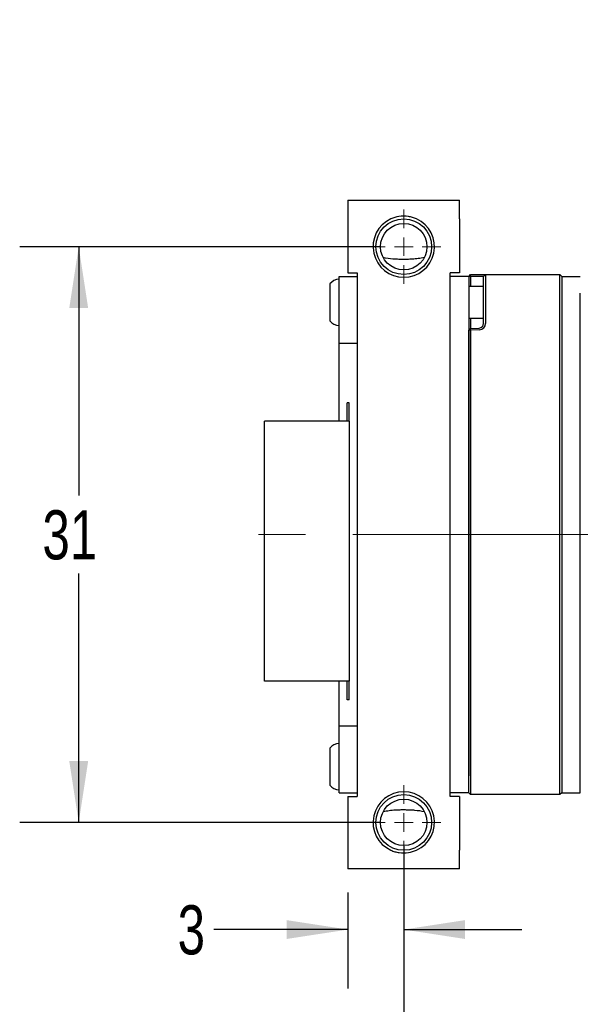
# Paper-space layout 'RJ45 body' of a CAD drawing. Header units: millimetres. Extents: x 5 to 274, y 4 to 211.
# Tile 3 of 21: x 97 to 128, y 36 to 89. Entities that reach past the tile are written whole.
import ezdxf

# ---------------------------------------------------------------- set-up
doc = ezdxf.new("R2010")
doc.units = ezdxf.units.MM
doc.linetypes.add('CENTERX2', pattern=[20.32, 12.7, -2.54, 2.54, -2.54])
doc.layers.add('DIMENSIONS', color=8, linetype='Continuous')
doc.styles.add('SLDTEXTSTYLE0', font='TXT', dxfattribs={"width": 0.75})
doc.styles.add('SLDTEXTSTYLE3', font='TXT', dxfattribs={"width": 0.675})
doc.dimstyles.new('SLDDIMSTYLE1', dxfattribs={"dimtxt": 2.645833, "dimasz": 3.302, "dimexe": 0, "dimexo": 0.0625, "dimgap": 0.661458, "dimtad": 0, "dimtih": 1, "dimtoh": 1, "dimdec": 0, "dimrnd": 1e-09, "dimzin": 12, "dimdsep": 46, "dimtxsty": 'SLDTEXTSTYLE0', "dimsah": 1, "dimcen": 0.09, "dimadec": 0, "dimazin": 3, "dimtfac": 1, "dimtdec": 0, "dimtofl": 0, "dimtmove": 0, "dimatfit": 3, "dimfxl": 0, "dimfrac": 2, "dimtolj": 1, "dimtzin": 12, "dimarcsym": 0})
doc.dimstyles.new('SLDDIMSTYLE11', dxfattribs={"dimtxt": 2.645833, "dimasz": 3.302, "dimexe": 0, "dimexo": 0.0625, "dimgap": 0.661458, "dimtad": 0, "dimtih": 1, "dimtoh": 1, "dimdec": 0, "dimrnd": 1e-09, "dimzin": 12, "dimdsep": 46, "dimtxsty": 'SLDTEXTSTYLE0', "dimsah": 1, "dimcen": 0.09, "dimadec": 0, "dimazin": 3, "dimtol": 1, "dimtp": 0.5, "dimtm": 0.5, "dimtfac": 1, "dimtdec": 1, "dimtmove": 0, "dimatfit": 0, "dimfxl": 0, "dimfrac": 2, "dimtolj": 1, "dimarcsym": 0})
doc.dimstyles.new('SLDDIMSTYLE8', dxfattribs={"dimtxt": 2.645833, "dimasz": 3.302, "dimexe": 0, "dimexo": 0.0625, "dimgap": 0.661458, "dimtad": 0, "dimtih": 1, "dimtoh": 1, "dimdec": 0, "dimrnd": 1e-09, "dimzin": 12, "dimdsep": 46, "dimtxsty": 'SLDTEXTSTYLE0', "dimsah": 1, "dimcen": 0.09, "dimadec": 0, "dimazin": 3, "dimtfac": 1, "dimtdec": 0, "dimtmove": 0, "dimatfit": 0, "dimfxl": 0, "dimfrac": 2, "dimtolj": 1, "dimtzin": 12, "dimarcsym": 0})
doc.dimstyles.new('SLDDIMSTYLE9', dxfattribs={"dimtxt": 2.645833, "dimasz": 3.302, "dimexe": 0, "dimexo": 0.0625, "dimgap": 0.661458, "dimtad": 0, "dimtih": 1, "dimtoh": 1, "dimdec": 6, "dimrnd": 1e-09, "dimzin": 12, "dimdsep": 46, "dimtxsty": 'SLDTEXTSTYLE0', "dimsah": 1, "dimcen": 0, "dimadec": 0, "dimazin": 3, "dimtfac": 1, "dimtofl": 0, "dimtmove": 0, "dimatfit": 3, "dimfxl": 0, "dimfrac": 2, "dimtolj": 1, "dimtzin": 12, "dimarcsym": 0})

# ---------------------------------------------------------------- blocks, each defined once
blk = doc.blocks.new('SW_SYMBOL_HOLE_DEPTH')
at = {"layer": 'DIMENSIONS', "color": 0}
for p, q in [((0, 875), (800, 875)), ((400, 875), (400, 75)), ((100, 555), (400, 75)), ((700, 555), (400, 75))]:
    blk.add_line(p, q, dxfattribs=at)
blk = doc.blocks.new('_D_21')
at = {"layer": 'DIMENSIONS'}
for p, q in [((117.549, 105.606), (110.921, 94.125)), ((110.921, 94.125), (117.271, 94.125))]:
    blk.add_line(p, q, dxfattribs=at)
blk.add_solid([(117.549, 105.606), (115.458, 103), (116.338, 102.492)], dxfattribs=at)
at = {"layer": 'DIMENSIONS', "xscale": 0.003379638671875, "yscale": 0.003379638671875, "zscale": 0.003379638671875}
blk.add_blockref('SW_SYMBOL_HOLE_DEPTH', (136.007, 92.39), dxfattribs=at)
at = {"layer": 'DIMENSIONS', "attachment_point": 1}
for s, insert, char_height, style in [('4X M2 - 6H', (117.271, 95.434), 2.6458, 'SLDTEXTSTYLE3'), ('3', (140.783, 95.434), 2.646, 'SLDTEXTSTYLE0'), ('MIN', (143.713, 95.434), 2.6458, 'SLDTEXTSTYLE0')]:
    blk.add_mtext(s, dxfattribs=dict(at, insert=insert, char_height=char_height, style=style))
blk = doc.blocks.new('_D_28')
at = {"layer": 'DIMENSIONS'}
for p, q in [((116.779, 76.865), (97.385, 76.865)), ((100.56, 76.865), (100.56, 63.467)), ((100.56, 45.865), (100.56, 59.263)), ((116.779, 45.865), (97.385, 45.865))]:
    blk.add_line(p, q, dxfattribs=at)
for points in [[(100.56, 76.865), (100.052, 73.563), (101.068, 73.563)], [(100.56, 45.865), (101.068, 49.167), (100.052, 49.167)]]:
    blk.add_solid(points, dxfattribs=at)
at = {"layer": 'DIMENSIONS', "insert": (98.605, 62.674), "char_height": 2.6458, "attachment_point": 1, "style": 'SLDTEXTSTYLE0'}
blk.add_mtext('31', dxfattribs=at)
blk = doc.blocks.new('_D_30')
at = {"layer": 'DIMENSIONS'}
for p, q in [((118.049, 44.595), (118.049, 36.921)), ((115.049, 42.095), (115.049, 36.921)), ((115.049, 40.096), (107.837, 40.096)), ((118.049, 40.096), (124.399, 40.096))]:
    blk.add_line(p, q, dxfattribs=at)
for points in [[(115.049, 40.096), (111.747, 40.604), (111.747, 39.588)], [(118.049, 40.096), (121.351, 39.588), (121.351, 40.604)]]:
    blk.add_solid(points, dxfattribs=at)
at = {"layer": 'DIMENSIONS', "insert": (105.882, 41.405), "char_height": 2.646, "attachment_point": 1, "style": 'SLDTEXTSTYLE0'}
blk.add_mtext('3', dxfattribs=at)
blk = doc.blocks.new('_D_31')
at = {"layer": 'DIMENSIONS'}
for p, q in [((130.049, 60.095), (130.049, 30.19)), ((118.049, 44.595), (118.049, 30.19)), ((118.049, 33.365), (111.699, 33.365)), ((130.049, 33.365), (136.399, 33.365))]:
    blk.add_line(p, q, dxfattribs=at)
for points in [[(118.049, 33.365), (114.747, 33.873), (114.747, 32.857)], [(130.049, 33.365), (133.351, 32.857), (133.351, 33.873)]]:
    blk.add_solid(points, dxfattribs=at)
at = {"layer": 'DIMENSIONS', "char_height": 2.6458, "attachment_point": 1, "style": 'SLDTEXTSTYLE0'}
for s, insert in [('12', (118.684, 34.674)), ('±0.5', (122.594, 34.674))]:
    blk.add_mtext(s, dxfattribs=dict(at, insert=insert))
blk = doc.blocks.new('SW_CENTERMARKSYMBOL_22')
at = {"color": 0, "linetype": 'Continuous', "lineweight": 18}
for p, q in [((0, 1), (0, 2)), ((-1, 0), (-2, 0)), ((0, 0), (-0.5, 0)), ((0, 0), (0, 0.5)), ((0, 0), (0, -0.5)), ((0, 0), (0.5, 0)), ((1, 0), (2, 0)), ((0, -1), (0, -2))]:
    blk.add_line(p, q, dxfattribs=at)
blk = doc.blocks.new('SW_CENTERMARKSYMBOL_23')
at = {"color": 0, "linetype": 'Continuous', "lineweight": 18}
for p, q in [((0, 1), (0, 2)), ((-1, 0), (-2, 0)), ((0, 0), (-0.5, 0)), ((0, 0), (0, 0.5)), ((0, 0), (0, -0.5)), ((0, 0), (0.5, 0)), ((1, 0), (2, 0)), ((0, -1), (0, -2))]:
    blk.add_line(p, q, dxfattribs=at)

psp = doc.layouts.new('RJ45 body')

# ---------------------------------------------------------------- linework, layer by layer
at = {"color": 7, "linetype": 'Continuous', "lineweight": 25}
for p, q in [((115.0491738, 79.3654231), (121.0491738, 79.3654231)), ((115.0491738, 79.3654231), (115.0491738, 78.3654231)), ((121.0491738, 78.3654231), (121.0491738, 79.3654231)), ((115.0491738, 78.3654231), (115.0491738, 75.4654231)), ((121.0491738, 78.3654231), (121.0491738, 75.4654231)), ((115.0491738, 75.4654231), (115.5491738, 75.4654231)), ((115.5491738, 75.4654231), (115.5491738, 47.2654231)), ((121.0491738, 75.4654231), (120.5491738, 75.4654231)), ((120.5491738, 47.2654231), (120.5491738, 75.4654231)), ((121.5491738, 75.2654231), (121.6491738, 75.3654231)), ((121.6491129, 75.2654231), (121.6491738, 75.3654231)), ((121.6491738, 75.3654231), (122.1113886, 75.3654231)), ((122.1113886, 75.3654231), (122.4491738, 75.3654231)), ((122.4491738, 75.3654231), (122.3491738, 75.2654231)), ((122.4491738, 75.3654231), (122.4491738, 74.3654231)), ((122.4491738, 75.3654231), (126.4491738, 75.3654231)), ((126.4491738, 74.3654231), (126.4491738, 75.3654231)), ((126.4491738, 75.3654231), (126.5491738, 75.2654231)), ((114.0701738, 74.8654231), (114.0701738, 72.8654231)), ((114.5701738, 75.2654231), (115.5491738, 75.2654231)), ((114.5701738, 74.2654231), (114.5701738, 75.2654231)), ((121.5491738, 75.2654231), (120.5491738, 75.2654231)), ((121.6491129, 75.2654231), (121.5491738, 75.2654231)), ((121.5491738, 75.2654231), (121.5491738, 74.3654231)), ((121.6491129, 75.2654231), (121.6491129, 74.7154231)), ((122.1078987, 75.2654231), (121.6491129, 75.2654231)), ((122.3491738, 75.2654231), (122.1078987, 75.2654231)), ((122.3491738, 74.3654231), (122.3491738, 75.2654231)), ((126.5491738, 75.2654231), (126.5491738, 74.3654231)), ((126.5491738, 75.2654231), (127.5491738, 75.2654231)), ((114.5701738, 72.6654231), (114.5701738, 74.2654231)), ((122.3491738, 74.7154231), (121.5491738, 74.7154231)), ((121.5491738, 74.3654231), (121.5491738, 48.3654231)), ((122.3491738, 72.7347819), (122.3491738, 74.3654231)), ((122.4491738, 74.3654231), (122.4491738, 72.7347819)), ((126.4491738, 48.3654231), (126.4491738, 74.3654231)), ((126.5491738, 74.3654231), (126.5491738, 48.3654231)), ((127.5491738, 48.3654231), (127.5491738, 74.3654231)), ((114.5701738, 71.6654231), (114.5701738, 72.6654231)), ((121.5491738, 73.0154231), (122.3491738, 73.0154231)), ((121.6491129, 73.0154231), (121.6491129, 72.468913)), ((121.6491129, 72.468913), (121.5491738, 72.3617415)), ((121.6491738, 72.3688542), (121.5491738, 72.3617415)), ((121.5491738, 48.3654231), (121.5491738, 72.3617415)), ((121.6491129, 72.468913), (122.1078987, 72.4849342)), ((121.6491738, 72.3688542), (121.6491129, 72.468913)), ((122.1113886, 72.3849951), (121.6491738, 72.3688542)), ((121.6491738, 72.3688542), (121.6491738, 48.3654231)), ((114.5701738, 71.6654231), (115.5491738, 71.6654231)), ((114.5701738, 70.6654231), (114.5701738, 71.6654231)), ((114.5701738, 67.4654231), (114.5701738, 70.6654231)), ((115.1211738, 68.4654231), (114.9981738, 68.4654231)), ((114.9981738, 67.4654231), (114.9981738, 68.4654231)), ((115.1211738, 67.4654231), (115.1211738, 68.4654231)), ((111.5596738, 67.4654231), (110.5596738, 67.4654231)), ((110.5596738, 53.4654231), (110.5596738, 67.4654231)), ((115.1211738, 67.4654231), (111.5596738, 67.4654231)), ((115.1211738, 67.4654231), (115.1211738, 53.4654231)), ((111.5596738, 53.4654231), (110.5596738, 53.4654231)), ((115.1211738, 53.4654231), (111.5596738, 53.4654231)), ((114.5701738, 52.0654231), (114.5701738, 53.4654231)), ((114.9981738, 52.4654231), (114.9981738, 53.4654231)), ((115.1211738, 52.4654231), (115.1211738, 53.4654231)), ((114.5701738, 51.0654231), (114.5701738, 52.0654231)), ((115.1211738, 52.4654231), (114.9981738, 52.4654231)), ((114.5701738, 51.0654231), (115.5491738, 51.0654231)), ((114.5701738, 50.0654231), (114.5701738, 51.0654231)), ((114.0701738, 49.8654231), (114.0701738, 47.8654231)), ((114.5701738, 48.4654231), (114.5701738, 50.0654231)), ((114.5701738, 47.4654231), (114.5701738, 48.4654231)), ((121.5491738, 47.4654231), (121.5491738, 48.3654231)), ((121.6491738, 48.3654231), (121.6491738, 47.3654231)), ((126.4491738, 47.3654231), (126.4491738, 48.3654231)), ((126.5491738, 48.3654231), (126.5491738, 47.4654231)), ((127.5491738, 47.4654231), (127.5491738, 48.3654231)), ((114.5701738, 47.4654231), (115.5491738, 47.4654231)), ((115.0491738, 47.2654231), (115.5491738, 47.2654231)), ((115.0491738, 47.2654231), (115.0491738, 44.3654231)), ((121.5491738, 47.4654231), (120.5491738, 47.4654231)), ((121.0491738, 47.2654231), (120.5491738, 47.2654231)), ((121.0491738, 47.2654231), (121.0491738, 44.3654231)), ((121.6491738, 47.3654231), (121.5491738, 47.4654231)), ((126.4491738, 47.3654231), (121.6491738, 47.3654231)), ((126.5491738, 47.4654231), (126.4491738, 47.3654231)), ((126.5491738, 47.4654231), (127.5491738, 47.4654231)), ((115.0491738, 44.3654231), (115.0491738, 43.3654231)), ((121.0491738, 43.3654231), (121.0491738, 44.3654231)), ((121.0491738, 43.3654231), (115.0491738, 43.3654231))]:
    psp.add_line(p, q, dxfattribs=at)
at = {"color": 7, "linetype": 'CENTERX2', "lineweight": 18}
psp.add_line((148.3310226, 61.3654231), (108.6991738, 61.3654231), dxfattribs=at)
at = {"color": 7, "linetype": 'Continuous', "lineweight": 25}
for centre, radius in [((118.0491738, 76.8654231), 1.5), ((118.0491738, 76.8654231), 1.25), ((118.0491738, 45.8654231), 1.5), ((118.0491738, 45.8654231), 1.25)]:
    psp.add_circle(centre, radius, dxfattribs=at)
for centre, radius, start, end in [((118.0491738, 76.8654231), 1.65, 114.61997733, 65.38002267), ((114.6314213, 74.3679281), 0.75, 94.68417983, 138.44592252), ((114.6314213, 73.3629181), 0.75, 221.55407748, 265.31582017), ((122.0991738, 72.7347819), 0.25, 272, 0), ((122.0991738, 72.7347819), 0.35, 272, 0), ((114.6314213, 49.3679281), 0.75, 94.68417983, 138.44592252), ((114.6314213, 48.3629181), 0.75, 221.55407748, 265.31582017), ((118.0491738, 45.8654231), 1.65, 294.61997733, 245.38002267)]:
    psp.add_arc(centre, radius, start, end, dxfattribs=at)
for points, knots in [([(118.7365602, 78.3654231), (118.6664763, 78.3933801), (118.5246862, 78.4499413), (118.2081801, 78.510024), (117.8052552, 78.5185132), (117.5031135, 78.4142104), (117.3617875, 78.3654231)], [0, 0, 0, 0, 0.1601237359, 0.3239543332, 0.6837814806, 1, 1, 1, 1]), ([(119.1507051, 76.2745519), (119.0457601, 76.2554298), (118.8359672, 76.2172034), (118.5339372, 76.1909363), (118.2475497, 76.1790131), (117.9800051, 76.1771513), (117.7159044, 76.1835601), (117.3669598, 76.2035933), (117.117023, 76.2458886), (116.9476425, 76.2745519)], [0, 0, 0, 0, 0.1503029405, 0.3004667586, 0.4151542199, 0.529489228, 0.6439083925, 0.7586792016, 1, 1, 1, 1]), ([(116.9476425, 46.4562943), (117.0525875, 46.4754163), (117.2623804, 46.5136427), (117.5644105, 46.5399098), (117.8507979, 46.551833), (118.1183426, 46.5536948), (118.3824433, 46.5472861), (118.7313878, 46.5272528), (118.9813247, 46.4849575), (119.1507051, 46.4562943)], [0, 0, 0, 0, 0.1503029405, 0.3004667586, 0.4151542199, 0.529489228, 0.6439083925, 0.7586792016, 1, 1, 1, 1]), ([(117.3617875, 44.3654231), (117.4318713, 44.3374661), (117.5736614, 44.2809049), (117.8901675, 44.2208221), (118.2930924, 44.212333), (118.5952342, 44.3166357), (118.7365602, 44.3654231)], [0, 0, 0, 0, 0.1601237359, 0.3239543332, 0.6837814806, 1, 1, 1, 1])]:
    psp.add_open_spline(points, degree=3, knots=knots, dxfattribs=at)

# ---------------------------------------------------------------- block references
at = {"color": 7, "linetype": 'Continuous', "lineweight": 0}
for name, p in [('SW_CENTERMARKSYMBOL_23', (118.0491738, 76.8654231)), ('SW_CENTERMARKSYMBOL_22', (118.0491738, 45.8654231))]:
    psp.add_blockref(name, p, dxfattribs=at)

# ---------------------------------------------------------------- dimensions: what is measured, and where the dimension line sits
at = {"layer": 'DIMENSIONS'}
dim = psp.add_diameter_dim_2p(p1=(118.5491738, 107.3378972), p2=(117.5491738, 105.6058464), text='4X M2 - 6H {\\fGDT;x} 3\\P', dimstyle='SLDDIMSTYLE9', override={"dimpost": '<>'}, dxfattribs=at)
dim.commit()
dim.dimension.update_dxf_attribs({"geometry": '_D_21', "text_midpoint": (133.8100583, 94.1249233), "dimtype": 163})
for base, p1, p2, angle, dimstyle, picture, middle in [((100.5596738, 45.8654231), (118.0491738, 76.8654231), (118.0491738, 45.8654231), 90, 'SLDDIMSTYLE1', '_D_28', (100.5596738, 61.3654231)), ((130.0491738, 33.3654231), (118.0491738, 45.8654231), (130.0491738, 61.3654231), 0, 'SLDDIMSTYLE11', '_D_31', (124.0491738, 33.3654231)), ((118.0491738, 40.0959568), (115.0491738, 43.3654231), (118.0491738, 45.8654231), 0, 'SLDDIMSTYLE8', '_D_30', (106.8597013, 40.0959568))]:
    dim = psp.add_linear_dim(base=base, p1=p1, p2=p2, angle=angle, dimstyle=dimstyle, dxfattribs=at)
    dim.commit()
    dim.dimension.update_dxf_attribs({"geometry": picture, "text_midpoint": middle, "dimtype": 160})

doc.saveas('drawing.dxf')
